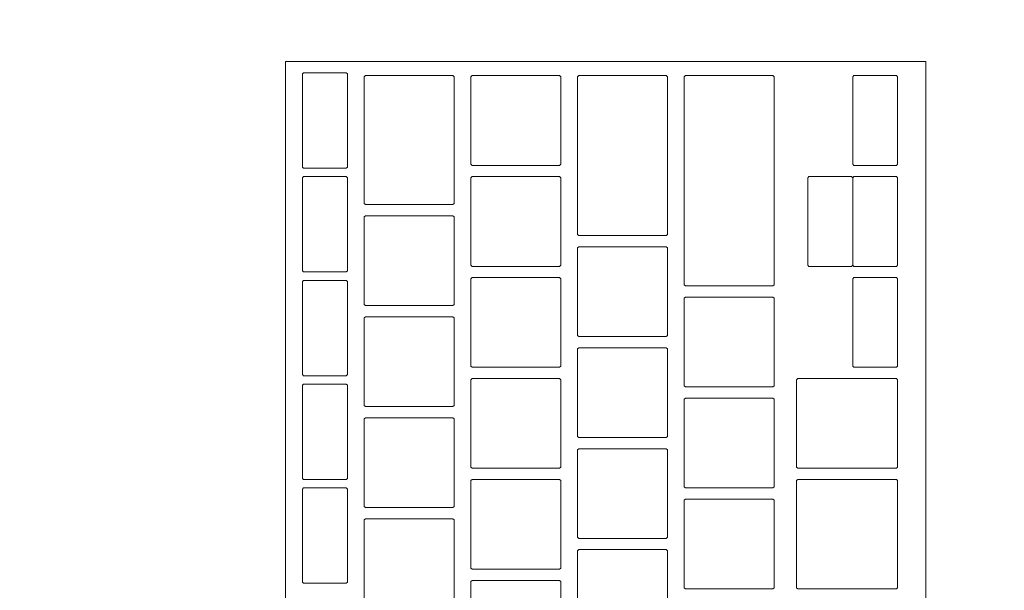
# Model space of a CAD drawing. Header units: metres. Extents: x -3.6 to 90.7, y -11.1 to 18.
# Tile 98 of 256: x 4.553 to 4.728, y 11.995 to 12.096. Entities that reach past the tile are written whole.
import ezdxf

# ---------------------------------------------------------------- set-up
doc = ezdxf.new("R2010")
doc.units = ezdxf.units.M
doc.header["$MEASUREMENT"] = 0
doc.linetypes.add('Wipeout_Contour', pattern=[1, 0, -1])
doc.layers.add('152 - Bemaßung_ Beschriftung.Ausbau', color=7, linetype='Continuous')
doc.layers.add('701 - Einrichtung.Möbel', color=7, linetype='Continuous')
doc.styles.add('ERSTELLTER_STIL_2', font='txt')
doc.dimstyles.new('ERSTELLTER_STIL__3', dxfattribs={"dimtxt": 0.1, "dimasz": 0.0532, "dimexe": 0.18, "dimexo": 0.0625, "dimgap": 0, "dimtad": 1, "dimtih": 1, "dimtoh": 1, "dimzin": 0, "dimdsep": 46, "dimtxsty": 'ERSTELLTER_STIL_2', "dimblk": 'ARROWHEAD_2', "dimblk1": 'ARROWHEAD_2', "dimblk2": 'ARROWHEAD_2', "dimcen": 0.09, "dimse1": 1, "dimse2": 1, "dimclrd": 7, "dimclre": 7, "dimclrt": 7, "dimazin": 0, "dimtfac": 1, "dimtdec": 4, "dimtmove": 0, "dimatfit": 3, "dimfxl": 1, "dimtolj": 1, "dimtzin": 0, "dimarcsym": 0})

# ---------------------------------------------------------------- blocks, each defined once
blk = doc.blocks.new('*D252')
at = {"layer": '152 - Bemaßung_ Beschriftung.Ausbau', "color": 7, "linetype": 'Continuous', "lineweight": 5}
for p, q in [((4.20997, 15.3025), (4.20997, 15.4075)), ((7.66, 15.3025), (7.66, 15.4075)), ((4.23018, 15.39), (4.18977, 15.32)), ((7.68021, 15.39), (7.63979, 15.32)), ((4.04998, 15.355), (4.20997, 15.355)), ((4.20997, 15.355), (7.66, 15.355))]:
    blk.add_line(p, q, dxfattribs=at)
at = {"layer": '152 - Bemaßung_ Beschriftung.Ausbau', "color": 7, "lineweight": 5, "char_height": 0.1, "attachment_point": 7, "style": 'ERSTELLTER_STIL_2'}
for s, insert in [('\\A1;{\\pql;\\fArial|b0|i0|c0|p38;3,45}', (5.72607, 15.375)), ('\\A1;{\\pql;\\fArial|b0|i0|c0|p38;16}', (7.488, 15.375))]:
    blk.add_mtext(s, dxfattribs=dict(at, insert=insert))
blk = doc.blocks.new('ARROWHEAD_2')
at = {"color": 0, "linetype": 'Continuous', "lineweight": 0}
for p, q in [((-0.3781, -0.655), (0.3781, 0.655)), ((0, 0), (-1, 0))]:
    blk.add_line(p, q, dxfattribs=at)

msp = doc.modelspace()

# ---------------------------------------------------------------- wipeouts: each hides what was drawn before it
at = {"color": 254, "linetype": 'Wipeout_Contour', "lineweight": 0, "ltscale": 76.519652}
msp.add_wipeout([(4.20997, 10.68998), (6.40997, 10.68998), (6.40997, 11.48998), (5.00997, 11.48998), (5.00997, 12.68998), (4.20997, 12.68998)], dxfattribs=at).dxf.layer = '701 - Einrichtung.Möbel'

# ---------------------------------------------------------------- next in the draw order: wipeouts: each hides what was drawn before it
at = {"color": 254, "linetype": 'Wipeout_Contour', "lineweight": 0, "ltscale": 51.36041}
msp.add_wipeout([(4.71389, 11.82684), (4.71389, 12.08884), (4.59989, 12.08884), (4.59989, 11.82684)], dxfattribs=at).dxf.layer = '701 - Einrichtung.Möbel'

# ---------------------------------------------------------------- next in the draw order: linework, layer by layer
at = {"layer": '701 - Einrichtung.Möbel', "color": 7, "linetype": 'Continuous', "lineweight": 5, "flags": 128}
msp.add_lwpolyline([(4.71389, 11.82684), (4.71389, 12.08884), (4.59989, 12.08884), (4.59989, 11.82684)], close=True, dxfattribs=at)

# ---------------------------------------------------------------- next in the draw order: wipeouts: each hides what was drawn before it
at = {"color": 254, "linetype": 'Wipeout_Contour', "lineweight": 0, "ltscale": 116.248372}
msp.add_wipeout([(4.61089, 12.07834), (4.61089, 12.08664), (4.61069, 12.08684), (4.60309, 12.08684), (4.60289, 12.08664), (4.60289, 12.07004), (4.60309, 12.06984), (4.61069, 12.06984), (4.61089, 12.07004)], dxfattribs=at).dxf.layer = '701 - Einrichtung.Möbel'
at = {"color": 254, "linetype": 'Wipeout_Contour', "lineweight": 0, "ltscale": 116.268728}
msp.add_wipeout([(4.62989, 12.07484), (4.62989, 12.08614), (4.62969, 12.08634), (4.61409, 12.08634), (4.61389, 12.08614), (4.61389, 12.06354), (4.61409, 12.06334), (4.62969, 12.06334), (4.62989, 12.06354)], dxfattribs=at).dxf.layer = '701 - Einrichtung.Möbel'
at = {"color": 254, "linetype": 'Wipeout_Contour', "lineweight": 0, "ltscale": 116.358734}
msp.add_wipeout([(4.64889, 12.07834), (4.64889, 12.08614), (4.64869, 12.08634), (4.63309, 12.08634), (4.63289, 12.08614), (4.63289, 12.07054), (4.63309, 12.07034), (4.64869, 12.07034), (4.64889, 12.07054)], dxfattribs=at).dxf.layer = '701 - Einrichtung.Möbel'
at = {"color": 254, "linetype": 'Wipeout_Contour', "lineweight": 0, "ltscale": 116.366912}
msp.add_wipeout([(4.66789, 12.07209), (4.66789, 12.08614), (4.66769, 12.08634), (4.65209, 12.08634), (4.65189, 12.08614), (4.65189, 12.05804), (4.65209, 12.05784), (4.66769, 12.05784), (4.66789, 12.05804)], dxfattribs=at).dxf.layer = '701 - Einrichtung.Möbel'
at = {"color": 254, "linetype": 'Wipeout_Contour', "lineweight": 0, "ltscale": 116.39004}
msp.add_wipeout([(4.68689, 12.06759), (4.68689, 12.08614), (4.68669, 12.08634), (4.67109, 12.08634), (4.67089, 12.08614), (4.67089, 12.04904), (4.67109, 12.04884), (4.68669, 12.04884), (4.68689, 12.04904)], dxfattribs=at).dxf.layer = '701 - Einrichtung.Möbel'
at = {"color": 254, "linetype": 'Wipeout_Contour', "lineweight": 0, "ltscale": 116.562078}
msp.add_wipeout([(4.70889, 12.07834), (4.70889, 12.08614), (4.70869, 12.08634), (4.70109, 12.08634), (4.70089, 12.08614), (4.70089, 12.07054), (4.70109, 12.07034), (4.70869, 12.07034), (4.70889, 12.07054)], dxfattribs=at).dxf.layer = '701 - Einrichtung.Möbel'
at = {"color": 254, "linetype": 'Wipeout_Contour', "lineweight": 0, "ltscale": 116.092689}
msp.add_wipeout([(4.61089, 12.05984), (4.61089, 12.06814), (4.61069, 12.06834), (4.60309, 12.06834), (4.60289, 12.06814), (4.60289, 12.05154), (4.60309, 12.05134), (4.61069, 12.05134), (4.61089, 12.05154)], dxfattribs=at).dxf.layer = '701 - Einrichtung.Möbel'
at = {"color": 254, "linetype": 'Wipeout_Contour', "lineweight": 0, "ltscale": 116.207401}
msp.add_wipeout([(4.64889, 12.06034), (4.64889, 12.06814), (4.64869, 12.06834), (4.63309, 12.06834), (4.63289, 12.06814), (4.63289, 12.05254), (4.63309, 12.05234), (4.64869, 12.05234), (4.64889, 12.05254)], dxfattribs=at).dxf.layer = '701 - Einrichtung.Möbel'
at = {"color": 254, "linetype": 'Wipeout_Contour', "lineweight": 0, "ltscale": 116.41101}
msp.add_wipeout([(4.70889, 12.06034), (4.70889, 12.06814), (4.70869, 12.06834), (4.70109, 12.06834), (4.70089, 12.06814), (4.70089, 12.05254), (4.70109, 12.05234), (4.70869, 12.05234), (4.70889, 12.05254)], dxfattribs=at).dxf.layer = '701 - Einrichtung.Möbel'
at = {"color": 254, "linetype": 'Wipeout_Contour', "lineweight": 0, "ltscale": 116.087907}
msp.add_wipeout([(4.62989, 12.05334), (4.62989, 12.06114), (4.62969, 12.06134), (4.61409, 12.06134), (4.61389, 12.06114), (4.61389, 12.04554), (4.61409, 12.04534), (4.62969, 12.04534), (4.62989, 12.04554)], dxfattribs=at).dxf.layer = '701 - Einrichtung.Möbel'
at = {"color": 254, "linetype": 'Wipeout_Contour', "lineweight": 0, "ltscale": 116.16322}
msp.add_wipeout([(4.66789, 12.04784), (4.66789, 12.05564), (4.66769, 12.05584), (4.65209, 12.05584), (4.65189, 12.05564), (4.65189, 12.04004), (4.65209, 12.03984), (4.66769, 12.03984), (4.66789, 12.04004)], dxfattribs=at).dxf.layer = '701 - Einrichtung.Möbel'
at = {"color": 254, "linetype": 'Wipeout_Contour', "lineweight": 0, "ltscale": 115.937036}
msp.add_wipeout([(4.61089, 12.04134), (4.61089, 12.04964), (4.61069, 12.04984), (4.60309, 12.04984), (4.60289, 12.04964), (4.60289, 12.03304), (4.60309, 12.03284), (4.61069, 12.03284), (4.61089, 12.03304)], dxfattribs=at).dxf.layer = '701 - Einrichtung.Möbel'
at = {"color": 254, "linetype": 'Wipeout_Contour', "lineweight": 0, "ltscale": 116.056097}
msp.add_wipeout([(4.64889, 12.04234), (4.64889, 12.05014), (4.64869, 12.05034), (4.63309, 12.05034), (4.63289, 12.05014), (4.63289, 12.03454), (4.63309, 12.03434), (4.64869, 12.03434), (4.64889, 12.03454)], dxfattribs=at).dxf.layer = '701 - Einrichtung.Möbel'
at = {"color": 254, "linetype": 'Wipeout_Contour', "lineweight": 0, "ltscale": 116.259972}
msp.add_wipeout([(4.70889, 12.04234), (4.70889, 12.05014), (4.70869, 12.05034), (4.70109, 12.05034), (4.70089, 12.05014), (4.70089, 12.03454), (4.70109, 12.03434), (4.70869, 12.03434), (4.70889, 12.03454)], dxfattribs=at).dxf.layer = '701 - Einrichtung.Möbel'
at = {"color": 254, "linetype": 'Wipeout_Contour', "lineweight": 0, "ltscale": 116.148768}
msp.add_wipeout([(4.68689, 12.03884), (4.68689, 12.04664), (4.68669, 12.04684), (4.67109, 12.04684), (4.67089, 12.04664), (4.67089, 12.03104), (4.67109, 12.03084), (4.68669, 12.03084), (4.68689, 12.03104)], dxfattribs=at).dxf.layer = '701 - Einrichtung.Möbel'
at = {"color": 254, "linetype": 'Wipeout_Contour', "lineweight": 0, "ltscale": 115.936535}
msp.add_wipeout([(4.62989, 12.03534), (4.62989, 12.04314), (4.62969, 12.04334), (4.61409, 12.04334), (4.61389, 12.04314), (4.61389, 12.02754), (4.61409, 12.02734), (4.62969, 12.02734), (4.62989, 12.02754)], dxfattribs=at).dxf.layer = '701 - Einrichtung.Möbel'
at = {"color": 254, "linetype": 'Wipeout_Contour', "lineweight": 0, "ltscale": 116.012016}
msp.add_wipeout([(4.66789, 12.02984), (4.66789, 12.03764), (4.66769, 12.03784), (4.65209, 12.03784), (4.65189, 12.03764), (4.65189, 12.02204), (4.65209, 12.02184), (4.66769, 12.02184), (4.66789, 12.02204)], dxfattribs=at).dxf.layer = '701 - Einrichtung.Möbel'
at = {"color": 254, "linetype": 'Wipeout_Contour', "lineweight": 0, "ltscale": 115.904822}
msp.add_wipeout([(4.64889, 12.02434), (4.64889, 12.03214), (4.64869, 12.03234), (4.63309, 12.03234), (4.63289, 12.03214), (4.63289, 12.01654), (4.63309, 12.01634), (4.64869, 12.01634), (4.64889, 12.01654)], dxfattribs=at).dxf.layer = '701 - Einrichtung.Möbel'
at = {"color": 254, "linetype": 'Wipeout_Contour', "lineweight": 0, "ltscale": 116.095287}
msp.add_wipeout([(4.70889, 12.02434), (4.70889, 12.03214), (4.70869, 12.03234), (4.69109, 12.03234), (4.69089, 12.03214), (4.69089, 12.01654), (4.69109, 12.01634), (4.70869, 12.01634), (4.70889, 12.01654)], dxfattribs=at).dxf.layer = '701 - Einrichtung.Möbel'
at = {"color": 254, "linetype": 'Wipeout_Contour', "lineweight": 0, "ltscale": 115.781413}
msp.add_wipeout([(4.61089, 12.02284), (4.61089, 12.03114), (4.61069, 12.03134), (4.60309, 12.03134), (4.60289, 12.03114), (4.60289, 12.01454), (4.60309, 12.01434), (4.61069, 12.01434), (4.61089, 12.01454)], dxfattribs=at).dxf.layer = '701 - Einrichtung.Möbel'
at = {"color": 254, "linetype": 'Wipeout_Contour', "lineweight": 0, "ltscale": 115.997658}
msp.add_wipeout([(4.68689, 12.02084), (4.68689, 12.02864), (4.68669, 12.02884), (4.67109, 12.02884), (4.67089, 12.02864), (4.67089, 12.01304), (4.67109, 12.01284), (4.68669, 12.01284), (4.68689, 12.01304)], dxfattribs=at).dxf.layer = '701 - Einrichtung.Möbel'
at = {"color": 254, "linetype": 'Wipeout_Contour', "lineweight": 0, "ltscale": 115.785192}
msp.add_wipeout([(4.62989, 12.01734), (4.62989, 12.02514), (4.62969, 12.02534), (4.61409, 12.02534), (4.61389, 12.02514), (4.61389, 12.00954), (4.61409, 12.00934), (4.62969, 12.00934), (4.62989, 12.00954)], dxfattribs=at).dxf.layer = '701 - Einrichtung.Möbel'
at = {"color": 254, "linetype": 'Wipeout_Contour', "lineweight": 0, "ltscale": 115.860841}
msp.add_wipeout([(4.66789, 12.01184), (4.66789, 12.01964), (4.66769, 12.01984), (4.65209, 12.01984), (4.65189, 12.01964), (4.65189, 12.00404), (4.65209, 12.00384), (4.66769, 12.00384), (4.66789, 12.00404)], dxfattribs=at).dxf.layer = '701 - Einrichtung.Möbel'
at = {"color": 254, "linetype": 'Wipeout_Contour', "lineweight": 0, "ltscale": 115.753576}
msp.add_wipeout([(4.64889, 12.00634), (4.64889, 12.01414), (4.64869, 12.01434), (4.63309, 12.01434), (4.63289, 12.01414), (4.63289, 11.99854), (4.63309, 11.99834), (4.64869, 11.99834), (4.64889, 11.99854)], dxfattribs=at).dxf.layer = '701 - Einrichtung.Möbel'
at = {"color": 254, "linetype": 'Wipeout_Contour', "lineweight": 0, "ltscale": 115.929608}
msp.add_wipeout([(4.70889, 12.00459), (4.70889, 12.01414), (4.70869, 12.01434), (4.69109, 12.01434), (4.69089, 12.01414), (4.69089, 11.99504), (4.69109, 11.99484), (4.70869, 11.99484), (4.70889, 11.99504)], dxfattribs=at).dxf.layer = '701 - Einrichtung.Möbel'
at = {"color": 254, "linetype": 'Wipeout_Contour', "lineweight": 0, "ltscale": 115.62582}
msp.add_wipeout([(4.61089, 12.00434), (4.61089, 12.01264), (4.61069, 12.01284), (4.60309, 12.01284), (4.60289, 12.01264), (4.60289, 11.99604), (4.60309, 11.99584), (4.61069, 11.99584), (4.61089, 11.99604)], dxfattribs=at).dxf.layer = '701 - Einrichtung.Möbel'
at = {"color": 254, "linetype": 'Wipeout_Contour', "lineweight": 0, "ltscale": 115.846577}
msp.add_wipeout([(4.68689, 12.00284), (4.68689, 12.01064), (4.68669, 12.01084), (4.67109, 12.01084), (4.67089, 12.01064), (4.67089, 11.99504), (4.67109, 11.99484), (4.68669, 11.99484), (4.68689, 11.99504)], dxfattribs=at).dxf.layer = '701 - Einrichtung.Möbel'
at = {"color": 254, "linetype": 'Wipeout_Contour', "lineweight": 0, "ltscale": 115.633878}
msp.add_wipeout([(4.62989, 11.99934), (4.62989, 12.00714), (4.62969, 12.00734), (4.61409, 12.00734), (4.61389, 12.00714), (4.61389, 11.99154), (4.61409, 11.99134), (4.62969, 11.99134), (4.62989, 11.99154)], dxfattribs=at).dxf.layer = '701 - Einrichtung.Möbel'
at = {"color": 254, "linetype": 'Wipeout_Contour', "lineweight": 0, "ltscale": 115.709695}
msp.add_wipeout([(4.66789, 11.99384), (4.66789, 12.00164), (4.66769, 12.00184), (4.65209, 12.00184), (4.65189, 12.00164), (4.65189, 11.98604), (4.65209, 11.98584), (4.66769, 11.98584), (4.66789, 11.98604)], dxfattribs=at).dxf.layer = '701 - Einrichtung.Möbel'
at = {"color": 254, "linetype": 'Wipeout_Contour', "lineweight": 0, "ltscale": 115.602359}
msp.add_wipeout([(4.64889, 11.98834), (4.64889, 11.99614), (4.64869, 11.99634), (4.63309, 11.99634), (4.63289, 11.99614), (4.63289, 11.98054), (4.63309, 11.98034), (4.64869, 11.98034), (4.64889, 11.98054)], dxfattribs=at).dxf.layer = '701 - Einrichtung.Möbel'

# ---------------------------------------------------------------- next in the draw order: linework, layer by layer
at = {"layer": '701 - Einrichtung.Möbel', "color": 7, "linetype": 'Continuous', "lineweight": 5, "flags": 128}
for points in [[(4.61089, 12.07834), (4.61089, 12.08664), (4.61069, 12.08684), (4.60309, 12.08684), (4.60289, 12.08664), (4.60289, 12.07004), (4.60309, 12.06984), (4.61069, 12.06984), (4.61089, 12.07004)], [(4.62989, 12.07484), (4.62989, 12.08614), (4.62969, 12.08634), (4.61409, 12.08634), (4.61389, 12.08614), (4.61389, 12.06354), (4.61409, 12.06334), (4.62969, 12.06334), (4.62989, 12.06354)], [(4.64889, 12.07834), (4.64889, 12.08614), (4.64869, 12.08634), (4.63309, 12.08634), (4.63289, 12.08614), (4.63289, 12.07054), (4.63309, 12.07034), (4.64869, 12.07034), (4.64889, 12.07054)], [(4.66789, 12.07209), (4.66789, 12.08614), (4.66769, 12.08634), (4.65209, 12.08634), (4.65189, 12.08614), (4.65189, 12.05804), (4.65209, 12.05784), (4.66769, 12.05784), (4.66789, 12.05804)], [(4.68689, 12.06759), (4.68689, 12.08614), (4.68669, 12.08634), (4.67109, 12.08634), (4.67089, 12.08614), (4.67089, 12.04904), (4.67109, 12.04884), (4.68669, 12.04884), (4.68689, 12.04904)], [(4.70889, 12.07834), (4.70889, 12.08614), (4.70869, 12.08634), (4.70109, 12.08634), (4.70089, 12.08614), (4.70089, 12.07054), (4.70109, 12.07034), (4.70869, 12.07034), (4.70889, 12.07054)], [(4.61089, 12.05984), (4.61089, 12.06814), (4.61069, 12.06834), (4.60309, 12.06834), (4.60289, 12.06814), (4.60289, 12.05154), (4.60309, 12.05134), (4.61069, 12.05134), (4.61089, 12.05154)], [(4.64889, 12.06034), (4.64889, 12.06814), (4.64869, 12.06834), (4.63309, 12.06834), (4.63289, 12.06814), (4.63289, 12.05254), (4.63309, 12.05234), (4.64869, 12.05234), (4.64889, 12.05254)], [(4.70889, 12.06034), (4.70889, 12.06814), (4.70869, 12.06834), (4.70109, 12.06834), (4.70089, 12.06814), (4.70089, 12.05254), (4.70109, 12.05234), (4.70869, 12.05234), (4.70889, 12.05254)], [(4.62989, 12.05334), (4.62989, 12.06114), (4.62969, 12.06134), (4.61409, 12.06134), (4.61389, 12.06114), (4.61389, 12.04554), (4.61409, 12.04534), (4.62969, 12.04534), (4.62989, 12.04554)], [(4.66789, 12.04784), (4.66789, 12.05564), (4.66769, 12.05584), (4.65209, 12.05584), (4.65189, 12.05564), (4.65189, 12.04004), (4.65209, 12.03984), (4.66769, 12.03984), (4.66789, 12.04004)], [(4.61089, 12.04134), (4.61089, 12.04964), (4.61069, 12.04984), (4.60309, 12.04984), (4.60289, 12.04964), (4.60289, 12.03304), (4.60309, 12.03284), (4.61069, 12.03284), (4.61089, 12.03304)], [(4.64889, 12.04234), (4.64889, 12.05014), (4.64869, 12.05034), (4.63309, 12.05034), (4.63289, 12.05014), (4.63289, 12.03454), (4.63309, 12.03434), (4.64869, 12.03434), (4.64889, 12.03454)], [(4.70889, 12.04234), (4.70889, 12.05014), (4.70869, 12.05034), (4.70109, 12.05034), (4.70089, 12.05014), (4.70089, 12.03454), (4.70109, 12.03434), (4.70869, 12.03434), (4.70889, 12.03454)], [(4.68689, 12.03884), (4.68689, 12.04664), (4.68669, 12.04684), (4.67109, 12.04684), (4.67089, 12.04664), (4.67089, 12.03104), (4.67109, 12.03084), (4.68669, 12.03084), (4.68689, 12.03104)], [(4.62989, 12.03534), (4.62989, 12.04314), (4.62969, 12.04334), (4.61409, 12.04334), (4.61389, 12.04314), (4.61389, 12.02754), (4.61409, 12.02734), (4.62969, 12.02734), (4.62989, 12.02754)], [(4.66789, 12.02984), (4.66789, 12.03764), (4.66769, 12.03784), (4.65209, 12.03784), (4.65189, 12.03764), (4.65189, 12.02204), (4.65209, 12.02184), (4.66769, 12.02184), (4.66789, 12.02204)], [(4.64889, 12.02434), (4.64889, 12.03214), (4.64869, 12.03234), (4.63309, 12.03234), (4.63289, 12.03214), (4.63289, 12.01654), (4.63309, 12.01634), (4.64869, 12.01634), (4.64889, 12.01654)], [(4.70889, 12.02434), (4.70889, 12.03214), (4.70869, 12.03234), (4.69109, 12.03234), (4.69089, 12.03214), (4.69089, 12.01654), (4.69109, 12.01634), (4.70869, 12.01634), (4.70889, 12.01654)], [(4.61089, 12.02284), (4.61089, 12.03114), (4.61069, 12.03134), (4.60309, 12.03134), (4.60289, 12.03114), (4.60289, 12.01454), (4.60309, 12.01434), (4.61069, 12.01434), (4.61089, 12.01454)], [(4.68689, 12.02084), (4.68689, 12.02864), (4.68669, 12.02884), (4.67109, 12.02884), (4.67089, 12.02864), (4.67089, 12.01304), (4.67109, 12.01284), (4.68669, 12.01284), (4.68689, 12.01304)], [(4.62989, 12.01734), (4.62989, 12.02514), (4.62969, 12.02534), (4.61409, 12.02534), (4.61389, 12.02514), (4.61389, 12.00954), (4.61409, 12.00934), (4.62969, 12.00934), (4.62989, 12.00954)], [(4.66789, 12.01184), (4.66789, 12.01964), (4.66769, 12.01984), (4.65209, 12.01984), (4.65189, 12.01964), (4.65189, 12.00404), (4.65209, 12.00384), (4.66769, 12.00384), (4.66789, 12.00404)], [(4.64889, 12.00634), (4.64889, 12.01414), (4.64869, 12.01434), (4.63309, 12.01434), (4.63289, 12.01414), (4.63289, 11.99854), (4.63309, 11.99834), (4.64869, 11.99834), (4.64889, 11.99854)], [(4.70889, 12.00459), (4.70889, 12.01414), (4.70869, 12.01434), (4.69109, 12.01434), (4.69089, 12.01414), (4.69089, 11.99504), (4.69109, 11.99484), (4.70869, 11.99484), (4.70889, 11.99504)], [(4.61089, 12.00434), (4.61089, 12.01264), (4.61069, 12.01284), (4.60309, 12.01284), (4.60289, 12.01264), (4.60289, 11.99604), (4.60309, 11.99584), (4.61069, 11.99584), (4.61089, 11.99604)], [(4.68689, 12.00284), (4.68689, 12.01064), (4.68669, 12.01084), (4.67109, 12.01084), (4.67089, 12.01064), (4.67089, 11.99504), (4.67109, 11.99484), (4.68669, 11.99484), (4.68689, 11.99504)], [(4.62989, 11.99934), (4.62989, 12.00714), (4.62969, 12.00734), (4.61409, 12.00734), (4.61389, 12.00714), (4.61389, 11.99154), (4.61409, 11.99134), (4.62969, 11.99134), (4.62989, 11.99154)], [(4.66789, 11.99384), (4.66789, 12.00164), (4.66769, 12.00184), (4.65209, 12.00184), (4.65189, 12.00164), (4.65189, 11.98604), (4.65209, 11.98584), (4.66769, 11.98584), (4.66789, 11.98604)], [(4.64889, 11.98834), (4.64889, 11.99614), (4.64869, 11.99634), (4.63309, 11.99634), (4.63289, 11.99614), (4.63289, 11.98054), (4.63309, 11.98034), (4.64869, 11.98034), (4.64889, 11.98054)]]:
    msp.add_lwpolyline(points, close=True, dxfattribs=at)

# ---------------------------------------------------------------- next in the draw order: wipeouts: each hides what was drawn before it
at = {"color": 254, "linetype": 'Wipeout_Contour', "lineweight": 0, "ltscale": 116.385149}
msp.add_wipeout([(4.70089, 12.06034), (4.70089, 12.06814), (4.70069, 12.06834), (4.69309, 12.06834), (4.69289, 12.06814), (4.69289, 12.05254), (4.69309, 12.05234), (4.70069, 12.05234), (4.70089, 12.05254)], dxfattribs=at).dxf.layer = '701 - Einrichtung.Möbel'

# ---------------------------------------------------------------- next in the draw order: linework, layer by layer
at = {"layer": '701 - Einrichtung.Möbel', "color": 7, "linetype": 'Continuous', "lineweight": 5, "flags": 128}
msp.add_lwpolyline([(4.70089, 12.06034), (4.70089, 12.06814), (4.70069, 12.06834), (4.69309, 12.06834), (4.69289, 12.06814), (4.69289, 12.05254), (4.69309, 12.05234), (4.70069, 12.05234), (4.70089, 12.05254)], close=True, dxfattribs=at)

# ---------------------------------------------------------------- next in the draw order: dimensions: what is measured, and where the dimension line sits
at = {"layer": '152 - Bemaßung_ Beschriftung.Ausbau', "color": 7, "linetype": 'Continuous', "lineweight": 5}
dim = msp.add_linear_dim(base=(7.66, 15.355), p1=(4.20997, 12.98998), p2=(7.66, 10.74998), dimstyle='ERSTELLTER_STIL__3', dxfattribs=at)
dim.commit()
dim.dimension.update_dxf_attribs({"geometry": '*D252', "text_midpoint": (5.85596, 15.425), "dimtype": 160})

doc.saveas('drawing.dxf')
